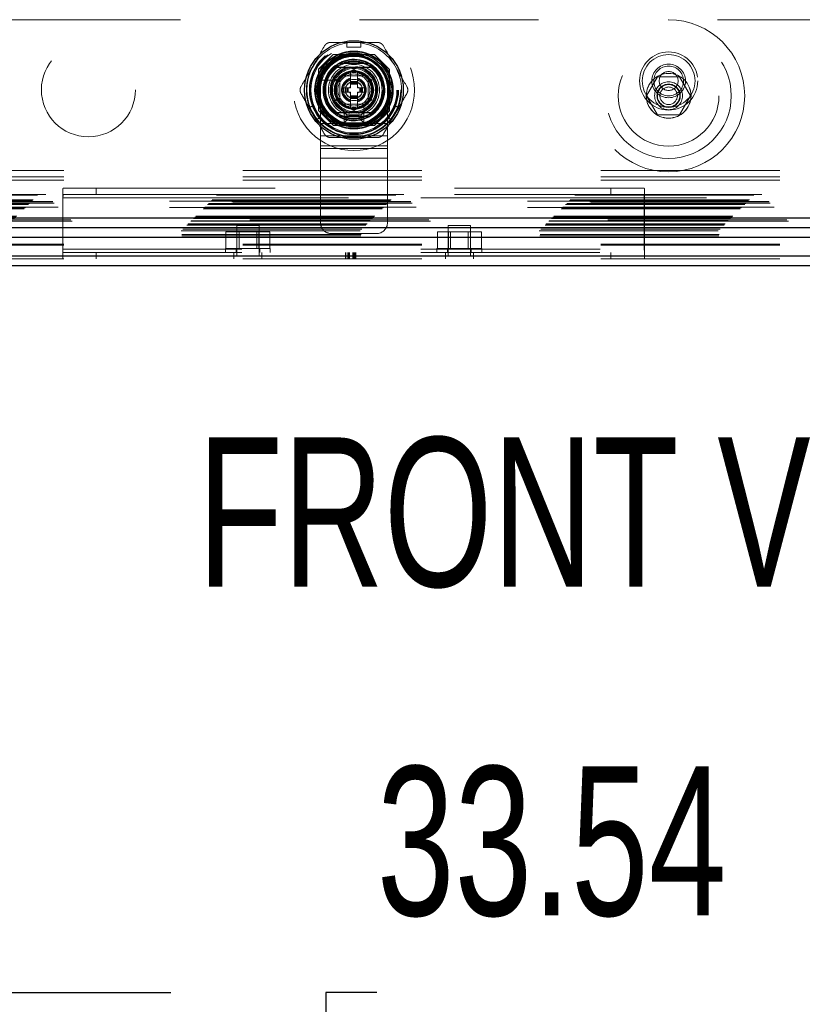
# Model space of a CAD drawing. Header units: inches. Extents: x 0.2 to 10.8, y 0.2 to 8.2.
# Tile 67 of 156: x 3.377 to 3.814, y 2.639 to 3.189. Entities that reach past the tile are written whole.
import ezdxf

# ---------------------------------------------------------------- set-up
doc = ezdxf.new("R2010")
doc.units = ezdxf.units.IN
doc.header["$MEASUREMENT"] = 0
doc.linetypes.add('HIDDEN', pattern=[0.07500000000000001, 0.05, -0.025])
doc.layers.add('DIMENSIONS', color=140, linetype='Continuous')
doc.layers.add('TEXT', color=140, linetype='Continuous')
doc.styles.add('SLDTEXTSTYLE0', font='TXT', dxfattribs={"width": 0.7})
doc.dimstyles.new('SLDDIMSTYLE0', dxfattribs={"dimtxt": 0.0849609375, "dimasz": 0.13, "dimexe": 0, "dimexo": 0.0625, "dimgap": 0.021240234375, "dimtad": 0, "dimtih": 1, "dimtoh": 1, "dimlfac": 20, "dimrnd": 1e-09, "dimzin": 12, "dimdsep": 46, "dimtxsty": 'SLDTEXTSTYLE0', "dimsah": 1, "dimcen": 0.09, "dimadec": 0, "dimazin": 3, "dimtfac": 1, "dimtofl": 0, "dimtmove": 0, "dimatfit": 3, "dimfxl": 0, "dimfrac": 2, "dimtolj": 1, "dimtzin": 12, "dimarcsym": 0})

# ---------------------------------------------------------------- blocks, each defined once
blk = doc.blocks.new('_D_26')
at = {"layer": 'DIMENSIONS'}
for p, q in [((2.900576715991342, 2.363967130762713), (2.900576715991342, 2.770758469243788)), ((4.577476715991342, 2.363967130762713), (4.577476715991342, 2.770758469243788)), ((2.900576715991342, 2.645758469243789), (3.460934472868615, 2.645758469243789)), ((3.576060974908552, 2.645758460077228), (3.547530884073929, 2.645758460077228)), ((3.547530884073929, 2.645758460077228), (3.547530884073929, 2.510727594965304)), ((3.899209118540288, 2.645758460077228), (3.927739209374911, 2.645758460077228)), ((3.927739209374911, 2.645758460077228), (3.927739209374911, 2.510727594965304)), ((4.577476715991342, 2.645758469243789), (4.014335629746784, 2.645758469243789)), ((3.547530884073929, 2.510727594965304), (3.576060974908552, 2.510727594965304)), ((3.927739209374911, 2.510727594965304), (3.899209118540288, 2.510727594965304))]:
    blk.add_line(p, q, dxfattribs=at)
for points in [[(2.900576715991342, 2.645758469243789), (3.030576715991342, 2.625758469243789), (3.030576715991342, 2.665758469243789)], [(4.577476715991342, 2.645758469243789), (4.447476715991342, 2.665758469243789), (4.447476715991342, 2.625758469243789)]]:
    blk.add_solid(points, dxfattribs=at)
at = {"layer": 'DIMENSIONS', "char_height": 0.08333333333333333, "attachment_point": 1, "style": 'SLDTEXTSTYLE0'}
for s, insert in [('33.54', (3.576060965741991, 2.772200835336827)), ('851.9', (3.576060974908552, 2.618149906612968))]:
    blk.add_mtext(s, dxfattribs=dict(at, insert=insert))

msp = doc.modelspace()

# ---------------------------------------------------------------- linework, layer by layer
at = {"color": 7, "linetype": 'HIDDEN', "lineweight": 18}
for p, q in [((4.466406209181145, 3.189414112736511), (3.011656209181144, 3.1894141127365)), ((3.559309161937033, 3.176723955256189), (3.567183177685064, 3.176723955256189)), ((3.559309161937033, 3.176723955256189), (3.559309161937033, 3.174165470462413)), ((3.567183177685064, 3.176723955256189), (3.567183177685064, 3.174165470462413)), ((3.551606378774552, 3.17001411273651), (3.543381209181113, 3.161788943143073)), ((3.551696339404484, 3.169924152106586), (3.543471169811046, 3.161698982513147)), ((3.574706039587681, 3.17001411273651), (3.551606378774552, 3.17001411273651)), ((3.574796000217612, 3.169924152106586), (3.551696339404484, 3.169924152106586)), ((3.572266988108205, 3.169834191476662), (3.554225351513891, 3.169834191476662)), ((3.559309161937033, 3.174165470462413), (3.567183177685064, 3.174165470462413)), ((3.582931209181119, 3.161788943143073), (3.574706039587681, 3.17001411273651)), ((3.543381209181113, 3.161788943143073), (3.543381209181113, 3.138689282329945)), ((3.543471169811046, 3.161698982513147), (3.543471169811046, 3.138599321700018)), ((3.54356113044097, 3.15916997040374), (3.54356113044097, 3.141128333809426)), ((3.553403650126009, 3.155831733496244), (3.563246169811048, 3.161514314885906)), ((3.561277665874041, 3.160377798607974), (3.561184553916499, 3.160324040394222)), ((3.561277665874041, 3.154971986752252), (3.561277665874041, 3.160377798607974)), ((3.563246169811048, 3.161514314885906), (3.573088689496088, 3.155831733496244)), ((3.565214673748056, 3.154971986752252), (3.565214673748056, 3.160377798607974)), ((3.583021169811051, 3.161698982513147), (3.582931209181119, 3.161788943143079)), ((3.582931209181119, 3.138689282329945), (3.582931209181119, 3.161788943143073)), ((3.582931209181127, 3.141128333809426), (3.582931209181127, 3.15916997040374)), ((3.583021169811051, 3.138599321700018), (3.583021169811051, 3.161698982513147)), ((3.555091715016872, 3.155660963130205), (3.546927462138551, 3.155660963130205)), ((3.553403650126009, 3.144466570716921), (3.553403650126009, 3.155831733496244)), ((3.571122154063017, 3.158025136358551), (3.555372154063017, 3.158025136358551)), ((3.555372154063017, 3.158025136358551), (3.555372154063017, 3.142275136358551)), ((3.555372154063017, 3.155889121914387), (3.555372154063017, 3.144409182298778)), ((3.568986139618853, 3.158023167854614), (3.557506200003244, 3.158023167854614)), ((3.565214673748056, 3.154971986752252), (3.561277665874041, 3.154971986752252)), ((3.561277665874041, 3.15457828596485), (3.561277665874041, 3.154971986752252)), ((3.565214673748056, 3.15457828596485), (3.561277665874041, 3.15457828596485)), ((3.561277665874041, 3.154405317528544), (3.561277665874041, 3.15457828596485)), ((3.561277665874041, 3.153767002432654), (3.561277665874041, 3.154405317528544)), ((3.565214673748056, 3.154405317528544), (3.561277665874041, 3.154405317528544)), ((3.561277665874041, 3.153349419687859), (3.561277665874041, 3.153767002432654)), ((3.565214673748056, 3.153767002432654), (3.561277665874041, 3.153767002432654)), ((3.561277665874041, 3.151330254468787), (3.561277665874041, 3.153349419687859)), ((3.565214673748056, 3.153349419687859), (3.561277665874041, 3.153349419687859)), ((3.565214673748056, 3.15457828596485), (3.565214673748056, 3.154971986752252)), ((3.565214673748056, 3.154405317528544), (3.565214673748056, 3.15457828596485)), ((3.565214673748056, 3.153767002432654), (3.565214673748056, 3.154405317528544)), ((3.565214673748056, 3.153349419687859), (3.565214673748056, 3.153767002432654)), ((3.565214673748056, 3.151330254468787), (3.565214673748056, 3.153349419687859)), ((3.57112018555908, 3.144409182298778), (3.57112018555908, 3.155889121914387)), ((3.571122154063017, 3.142275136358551), (3.571122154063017, 3.158025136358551)), ((3.573088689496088, 3.155831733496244), (3.573088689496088, 3.144466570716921)), ((3.732865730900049, 3.157589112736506), (3.726716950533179, 3.146939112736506)), ((3.745163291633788, 3.157589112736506), (3.732865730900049, 3.157589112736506)), ((3.751312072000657, 3.146939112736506), (3.745163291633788, 3.157589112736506)), ((3.544497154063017, 3.150150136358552), (3.544497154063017, 3.131400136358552)), ((3.557340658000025, 3.151330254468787), (3.557340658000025, 3.148968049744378)), ((3.558423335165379, 3.151330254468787), (3.557340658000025, 3.151330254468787)), ((3.558423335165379, 3.148968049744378), (3.557340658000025, 3.148968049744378)), ((3.558423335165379, 3.151330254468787), (3.558423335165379, 3.148968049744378)), ((3.558817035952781, 3.151330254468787), (3.558423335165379, 3.151330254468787)), ((3.558817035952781, 3.148968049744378), (3.558423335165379, 3.148968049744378)), ((3.558817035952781, 3.151330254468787), (3.558817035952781, 3.148968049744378)), ((3.558990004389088, 3.151330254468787), (3.558817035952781, 3.151330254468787)), ((3.558990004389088, 3.148968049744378), (3.558817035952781, 3.148968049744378)), ((3.559628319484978, 3.151330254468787), (3.558990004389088, 3.151330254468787)), ((3.558990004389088, 3.151330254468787), (3.558990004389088, 3.148968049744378)), ((3.559628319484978, 3.148968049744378), (3.558990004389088, 3.148968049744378)), ((3.560045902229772, 3.151330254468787), (3.559628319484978, 3.151330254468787)), ((3.559628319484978, 3.151330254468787), (3.559628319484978, 3.148968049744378)), ((3.560045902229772, 3.148968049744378), (3.559628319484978, 3.148968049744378)), ((3.560045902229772, 3.151330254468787), (3.560045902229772, 3.148968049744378)), ((3.561277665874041, 3.151330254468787), (3.560045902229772, 3.151330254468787)), ((3.561277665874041, 3.148968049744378), (3.560045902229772, 3.148968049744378)), ((3.561277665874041, 3.146948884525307), (3.561277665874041, 3.148968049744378)), ((3.566446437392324, 3.151330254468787), (3.565214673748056, 3.151330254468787)), ((3.565214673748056, 3.146948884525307), (3.565214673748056, 3.148968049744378)), ((3.566446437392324, 3.148968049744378), (3.565214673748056, 3.148968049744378)), ((3.566864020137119, 3.151330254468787), (3.566446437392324, 3.151330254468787)), ((3.566446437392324, 3.151330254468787), (3.566446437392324, 3.148968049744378)), ((3.566864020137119, 3.148968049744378), (3.566446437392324, 3.148968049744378)), ((3.566864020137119, 3.151330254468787), (3.566864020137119, 3.148968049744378)), ((3.567502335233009, 3.151330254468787), (3.566864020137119, 3.151330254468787)), ((3.567502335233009, 3.148968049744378), (3.566864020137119, 3.148968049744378)), ((3.567502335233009, 3.151330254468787), (3.567502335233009, 3.148968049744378)), ((3.567675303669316, 3.151330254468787), (3.567502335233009, 3.151330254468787)), ((3.567675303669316, 3.148968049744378), (3.567502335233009, 3.148968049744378)), ((3.567675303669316, 3.151330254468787), (3.567675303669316, 3.148968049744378)), ((3.568069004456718, 3.151330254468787), (3.567675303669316, 3.151330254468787)), ((3.568069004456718, 3.148968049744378), (3.567675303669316, 3.148968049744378)), ((3.568069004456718, 3.151330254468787), (3.568069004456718, 3.148968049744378)), ((3.569151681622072, 3.151330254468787), (3.568069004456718, 3.151330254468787)), ((3.569151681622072, 3.148968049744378), (3.568069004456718, 3.148968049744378)), ((3.569151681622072, 3.151330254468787), (3.569151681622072, 3.148968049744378)), ((3.581997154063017, 3.150150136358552), (3.581997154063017, 3.131400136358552)), ((3.563246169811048, 3.138783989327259), (3.553403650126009, 3.144466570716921)), ((3.555372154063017, 3.142275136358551), (3.571122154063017, 3.142275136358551)), ((3.557506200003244, 3.142275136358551), (3.568986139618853, 3.142275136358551)), ((3.565214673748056, 3.146948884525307), (3.561277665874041, 3.146948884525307)), ((3.561277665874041, 3.146531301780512), (3.561277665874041, 3.146948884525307)), ((3.561277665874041, 3.145892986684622), (3.561277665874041, 3.146531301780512)), ((3.565214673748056, 3.146531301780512), (3.561277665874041, 3.146531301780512)), ((3.565214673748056, 3.145892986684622), (3.561277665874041, 3.145892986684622)), ((3.561277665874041, 3.145720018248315), (3.561277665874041, 3.145892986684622)), ((3.565214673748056, 3.145720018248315), (3.561277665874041, 3.145720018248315)), ((3.561277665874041, 3.145326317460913), (3.561277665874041, 3.145720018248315)), ((3.565214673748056, 3.145326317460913), (3.561277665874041, 3.145326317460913)), ((3.561277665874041, 3.139920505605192), (3.561277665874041, 3.145326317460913)), ((3.573088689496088, 3.144466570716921), (3.563246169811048, 3.138783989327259)), ((3.565214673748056, 3.146531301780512), (3.565214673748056, 3.146948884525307)), ((3.565214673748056, 3.145892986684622), (3.565214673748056, 3.146531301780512)), ((3.565214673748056, 3.145720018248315), (3.565214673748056, 3.145892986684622)), ((3.565214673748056, 3.145326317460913), (3.565214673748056, 3.145720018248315)), ((3.565214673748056, 3.139920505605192), (3.565214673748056, 3.145326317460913)), ((3.568757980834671, 3.133830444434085), (3.568757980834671, 3.141994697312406)), ((3.726716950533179, 3.146939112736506), (3.732865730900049, 3.136289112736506)), ((3.745163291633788, 3.136289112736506), (3.751312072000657, 3.146939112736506)), ((3.538263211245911, 3.140271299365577), (3.540478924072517, 3.141550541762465)), ((3.542200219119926, 3.133452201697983), (3.538263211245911, 3.140271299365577)), ((3.544415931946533, 3.13473144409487), (3.540478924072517, 3.141550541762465)), ((3.543381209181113, 3.138689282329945), (3.551606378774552, 3.130464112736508)), ((3.557747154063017, 3.131775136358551), (3.557747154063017, 3.137775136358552)), ((3.559247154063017, 3.136275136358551), (3.557747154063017, 3.137775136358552)), ((3.557747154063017, 3.137775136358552), (3.568747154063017, 3.137775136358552)), ((3.559247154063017, 3.133275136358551), (3.559247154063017, 3.136275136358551)), ((3.559247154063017, 3.136275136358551), (3.567247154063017, 3.136275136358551)), ((3.561184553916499, 3.139974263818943), (3.561277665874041, 3.139920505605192)), ((3.565214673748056, 3.139920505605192), (3.565307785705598, 3.139974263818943)), ((3.567247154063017, 3.136275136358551), (3.568747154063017, 3.137775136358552)), ((3.567247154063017, 3.136275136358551), (3.567247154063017, 3.133275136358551)), ((3.568747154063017, 3.137775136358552), (3.568747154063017, 3.131775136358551)), ((3.574706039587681, 3.130464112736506), (3.582931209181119, 3.138689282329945)), ((3.574796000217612, 3.13037415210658), (3.583021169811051, 3.138599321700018)), ((3.58601341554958, 3.141550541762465), (3.582076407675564, 3.13473144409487)), ((3.58429212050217, 3.133452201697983), (3.588229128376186, 3.140271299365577)), ((3.58601341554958, 3.141550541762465), (3.588229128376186, 3.140271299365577)), ((3.732865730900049, 3.136289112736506), (3.745163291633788, 3.136289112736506)), ((3.542200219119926, 3.133452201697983), (3.544415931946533, 3.13473144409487)), ((3.544497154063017, 3.131400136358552), (3.581997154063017, 3.131400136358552)), ((3.544497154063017, 3.131400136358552), (3.544497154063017, 3.11749428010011)), ((3.544497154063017, 3.131400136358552), (3.581997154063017, 3.131400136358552)), ((3.559247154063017, 3.133275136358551), (3.557747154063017, 3.131775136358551)), ((3.568747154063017, 3.131775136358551), (3.557747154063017, 3.131775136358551)), ((3.567247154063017, 3.133275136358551), (3.559247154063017, 3.133275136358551)), ((3.567247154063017, 3.133275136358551), (3.568747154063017, 3.131775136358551)), ((3.581997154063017, 3.131400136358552), (3.581997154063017, 3.11749428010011)), ((3.582076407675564, 3.13473144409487), (3.58429212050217, 3.133452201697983)), ((3.551606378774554, 3.13046411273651), (3.551696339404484, 3.13037415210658)), ((3.551606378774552, 3.130464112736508), (3.574706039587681, 3.130464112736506)), ((3.551696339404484, 3.13037415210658), (3.574796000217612, 3.13037415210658)), ((3.554225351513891, 3.130464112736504), (3.572266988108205, 3.130464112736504)), ((3.544497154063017, 3.124447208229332), (3.581997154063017, 3.124447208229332)), ((3.544497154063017, 3.119013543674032), (3.581997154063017, 3.119013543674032)), ((3.544497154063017, 3.11749428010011), (3.581997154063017, 3.11749428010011)), ((3.544497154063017, 3.11749428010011), (3.544497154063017, 3.112060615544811)), ((3.581997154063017, 3.11749428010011), (3.581997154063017, 3.112060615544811)), ((3.544497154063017, 3.112060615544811), (3.581997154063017, 3.112060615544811)), ((3.544497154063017, 3.112060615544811), (3.544497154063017, 3.105107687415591)), ((3.581997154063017, 3.112060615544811), (3.581997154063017, 3.105107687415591)), ((2.901172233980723, 3.105202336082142), (4.57688119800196, 3.105202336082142)), ((3.544497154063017, 3.105107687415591), (3.581997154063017, 3.105107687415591)), ((3.544497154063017, 3.105107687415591), (3.544497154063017, 3.076150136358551)), ((3.544497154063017, 3.105107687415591), (3.581997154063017, 3.105107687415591)), ((3.581997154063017, 3.105107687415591), (3.581997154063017, 3.076150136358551)), ((2.901172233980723, 3.101602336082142), (4.57688119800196, 3.101602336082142)), ((2.901172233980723, 3.099802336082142), (4.57688119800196, 3.099802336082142)), ((2.901172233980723, 3.099802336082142), (4.57688119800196, 3.099802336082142)), ((3.400576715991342, 3.056802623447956), (3.400576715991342, 3.093580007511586)), ((3.401008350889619, 3.095352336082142), (3.419326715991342, 3.095352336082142)), ((3.419326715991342, 3.095352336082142), (3.419326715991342, 3.091752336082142)), ((3.419326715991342, 3.095352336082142), (3.706826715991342, 3.095352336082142)), ((3.706826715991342, 3.091752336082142), (3.706826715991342, 3.095352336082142)), ((3.706826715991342, 3.095352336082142), (3.725145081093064, 3.095352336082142)), ((3.725576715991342, 3.093580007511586), (3.725576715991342, 3.056802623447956)), ((2.882069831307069, 3.086802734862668), (4.595959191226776, 3.086802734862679)), ((4.595786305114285, 3.086975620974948), (2.88224271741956, 3.086975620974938)), ((4.594974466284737, 3.08779757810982), (2.88304001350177, 3.08779757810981)), ((2.883640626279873, 3.088373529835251), (4.594388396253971, 3.088373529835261)), ((2.88410445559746, 3.088837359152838), (4.593924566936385, 3.088837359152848)), ((2.886558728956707, 3.091291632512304), (4.591470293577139, 3.091291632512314)), ((4.591043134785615, 3.091731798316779), (2.886989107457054, 3.091731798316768)), ((4.560156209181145, 3.089814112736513), (2.917906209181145, 3.089814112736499)), ((4.560156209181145, 3.089814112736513), (2.917906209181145, 3.089814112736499)), ((4.560156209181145, 3.088014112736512), (2.917906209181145, 3.0880141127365)), ((3.400576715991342, 3.089952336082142), (3.725576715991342, 3.089952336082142)), ((3.400706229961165, 3.089952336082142), (3.400706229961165, 3.061152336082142)), ((3.400706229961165, 3.089952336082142), (3.725447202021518, 3.089952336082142)), ((3.419326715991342, 3.091752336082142), (3.401008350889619, 3.091752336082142)), ((3.419326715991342, 3.091752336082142), (3.706826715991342, 3.091752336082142)), ((3.725145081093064, 3.091752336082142), (3.706826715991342, 3.091752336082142)), ((3.725447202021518, 3.061152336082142), (3.725447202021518, 3.089952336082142)), ((2.87899271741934, 3.083725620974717), (4.599036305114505, 3.083725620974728)), ((2.87949271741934, 3.084225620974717), (4.598536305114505, 3.084225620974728)), ((2.879592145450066, 3.084321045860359), (4.598430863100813, 3.084321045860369)), ((2.87974271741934, 3.084475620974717), (4.598286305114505, 3.084475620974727)), ((2.87974271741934, 3.084475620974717), (4.598286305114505, 3.084475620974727)), ((4.598050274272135, 3.084733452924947), (2.879972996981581, 3.084733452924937)), ((2.879992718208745, 3.084725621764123), (4.5980363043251, 3.084725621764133)), ((2.88136771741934, 3.086100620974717), (4.596661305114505, 3.086100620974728)), ((2.88136771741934, 3.086100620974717), (4.596661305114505, 3.086100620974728)), ((2.881512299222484, 3.086245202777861), (4.596516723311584, 3.086245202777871)), ((4.560156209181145, 3.084414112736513), (2.917906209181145, 3.084414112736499)), ((4.605922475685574, 3.076845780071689), (2.87210840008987, 3.076845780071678)), ((2.872157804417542, 3.076860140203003), (4.605871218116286, 3.076860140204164)), ((2.872251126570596, 3.076984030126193), (4.60577789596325, 3.076984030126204)), ((4.605066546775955, 3.077685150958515), (2.872962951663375, 3.077685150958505)), ((2.873642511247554, 3.078375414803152), (4.604386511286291, 3.078375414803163)), ((2.873924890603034, 3.078632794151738), (4.604104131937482, 3.078632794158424)), ((2.874423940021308, 3.079156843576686), (4.603605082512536, 3.079156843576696)), ((2.874862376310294, 3.079595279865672), (4.603166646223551, 3.079595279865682)), ((2.866707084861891, 3.07140942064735), (4.611321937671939, 3.07140942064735)), ((2.867722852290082, 3.072455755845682), (4.610306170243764, 3.072455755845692)), ((2.868313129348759, 3.073049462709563), (4.609713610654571, 3.073049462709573)), ((2.869972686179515, 3.074705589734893), (4.60805633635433, 3.074705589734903)), ((2.870461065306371, 3.075193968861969), (4.607567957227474, 3.07519396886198)), ((2.870550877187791, 3.075283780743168), (4.607478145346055, 3.075283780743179)), ((2.870689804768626, 3.07542026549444), (4.607330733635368, 3.075420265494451)), ((3.491729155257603, 3.061602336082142), (3.491729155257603, 3.070852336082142)), ((3.497877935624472, 3.070852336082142), (3.491729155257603, 3.070852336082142)), ((3.510276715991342, 3.074502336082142), (3.497776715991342, 3.074502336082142)), ((3.497776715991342, 3.074502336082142), (3.497776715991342, 3.057314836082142)), ((3.497877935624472, 3.061602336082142), (3.497877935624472, 3.070852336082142)), ((3.510175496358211, 3.070852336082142), (3.497877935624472, 3.070852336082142)), ((3.499129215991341, 3.070852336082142), (3.499129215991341, 3.061602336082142)), ((3.508924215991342, 3.061602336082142), (3.508924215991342, 3.070852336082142)), ((3.510175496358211, 3.061602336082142), (3.510175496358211, 3.070852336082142)), ((3.516324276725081, 3.070852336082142), (3.510175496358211, 3.070852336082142)), ((3.510276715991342, 3.057314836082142), (3.510276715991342, 3.074502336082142)), ((3.516324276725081, 3.061602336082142), (3.516324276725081, 3.070852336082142)), ((3.609829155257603, 3.061602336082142), (3.609829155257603, 3.070852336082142)), ((3.615977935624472, 3.070852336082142), (3.609829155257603, 3.070852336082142)), ((3.628376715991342, 3.074502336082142), (3.615876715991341, 3.074502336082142)), ((3.615876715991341, 3.074502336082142), (3.615876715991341, 3.057314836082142)), ((3.615977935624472, 3.061602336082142), (3.615977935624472, 3.070852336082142)), ((3.628275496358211, 3.070852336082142), (3.615977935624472, 3.070852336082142)), ((3.617229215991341, 3.070852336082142), (3.617229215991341, 3.061602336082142)), ((3.627024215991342, 3.061602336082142), (3.627024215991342, 3.070852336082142)), ((3.628275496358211, 3.061602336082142), (3.628275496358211, 3.070852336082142)), ((3.634424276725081, 3.070852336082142), (3.628275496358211, 3.070852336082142)), ((3.628376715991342, 3.057314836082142), (3.628376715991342, 3.074502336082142)), ((3.634424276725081, 3.061602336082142), (3.634424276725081, 3.070852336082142)), ((2.867123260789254, 3.068734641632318), (4.610905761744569, 3.068734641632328)), ((2.867187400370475, 3.069414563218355), (4.610841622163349, 3.069414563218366)), ((3.550747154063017, 3.069900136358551), (3.575747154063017, 3.069900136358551)), ((2.901172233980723, 3.063932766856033), (4.57688119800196, 3.063932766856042)), ((2.901172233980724, 3.063373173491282), (4.57688119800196, 3.063373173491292)), ((3.400576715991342, 3.061152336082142), (3.725576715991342, 3.061152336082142)), ((3.400576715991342, 3.059352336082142), (3.725576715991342, 3.059352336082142)), ((3.400706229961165, 3.061152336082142), (3.725447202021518, 3.061152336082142)), ((3.419326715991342, 3.055752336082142), (3.419326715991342, 3.059352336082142)), ((3.491526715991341, 3.061602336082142), (3.516526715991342, 3.061602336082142)), ((3.491526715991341, 3.061602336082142), (3.491526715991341, 3.059352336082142)), ((3.496214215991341, 3.055752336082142), (3.496214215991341, 3.059352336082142)), ((3.497401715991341, 3.061602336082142), (3.497401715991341, 3.059352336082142)), ((3.510651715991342, 3.059352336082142), (3.510651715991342, 3.061602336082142)), ((3.511839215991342, 3.055752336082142), (3.511839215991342, 3.059352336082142)), ((3.516526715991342, 3.059352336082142), (3.516526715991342, 3.061602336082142)), ((3.558579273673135, 3.055752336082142), (3.558579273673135, 3.059352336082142)), ((3.559515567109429, 3.055752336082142), (3.559515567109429, 3.059352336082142)), ((3.560173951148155, 3.055752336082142), (3.560173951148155, 3.059352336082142)), ((3.560673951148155, 3.055752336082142), (3.560673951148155, 3.059352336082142)), ((3.562671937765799, 3.055752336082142), (3.562671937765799, 3.059352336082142)), ((3.563086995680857, 3.055752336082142), (3.563086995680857, 3.059352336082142)), ((3.56340552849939, 3.055752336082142), (3.56340552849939, 3.059352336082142)), ((3.563993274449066, 3.055752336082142), (3.563993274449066, 3.059352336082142)), ((3.564312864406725, 3.055752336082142), (3.564312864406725, 3.059352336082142)), ((3.609626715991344, 3.061602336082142), (3.634626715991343, 3.061602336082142)), ((3.609626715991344, 3.061602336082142), (3.609626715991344, 3.059352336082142)), ((3.614314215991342, 3.055752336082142), (3.614314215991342, 3.059352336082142)), ((3.615501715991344, 3.061602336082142), (3.615501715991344, 3.059352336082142)), ((3.628751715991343, 3.059352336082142), (3.628751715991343, 3.061602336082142)), ((3.629939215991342, 3.055752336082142), (3.629939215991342, 3.059352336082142)), ((3.634626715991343, 3.059352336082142), (3.634626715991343, 3.061602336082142)), ((3.706826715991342, 3.059352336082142), (3.706826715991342, 3.055752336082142)), ((2.901172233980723, 3.057552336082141), (4.57688119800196, 3.057552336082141)), ((2.901172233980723, 3.055752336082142), (4.57688119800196, 3.055752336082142)), ((3.400576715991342, 3.056802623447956), (3.400576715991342, 3.055752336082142)), ((3.511839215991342, 3.057314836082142), (3.496214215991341, 3.057314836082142)), ((3.629939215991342, 3.057314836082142), (3.614314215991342, 3.057314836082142)), ((3.725576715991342, 3.056802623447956), (3.725576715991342, 3.055752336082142))]:
    msp.add_line(p, q, dxfattribs=at)
at = {"color": 7, "linetype": 'Continuous', "lineweight": 25}
for p, q in [((3.571458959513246, 3.164912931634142), (3.555033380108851, 3.164912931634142)), ((3.571458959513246, 3.135385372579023), (3.555033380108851, 3.135385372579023)), ((2.873924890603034, 3.078632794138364), (4.604104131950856, 3.078632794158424)), ((2.872157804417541, 3.073314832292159), (4.605871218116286, 3.073314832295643)), ((2.866707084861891, 3.067864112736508), (4.611321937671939, 3.067864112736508)), ((2.901172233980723, 3.057552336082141), (4.57688119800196, 3.057552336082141)), ((2.901172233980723, 3.052152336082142), (4.57688119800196, 3.052152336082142))]:
    msp.add_line(p, q, dxfattribs=at)
at = {"color": 7, "linetype": 'HIDDEN', "lineweight": 18, "flags": 128}
for points in [[(3.563246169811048, 3.176723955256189), (3.559777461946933, 3.176496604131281), (3.559309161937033, 3.176430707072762)], [(3.567183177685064, 3.176430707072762), (3.566714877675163, 3.176496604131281), (3.563246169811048, 3.176723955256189)], [(3.538517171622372, 3.14041792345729), (3.538694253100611, 3.139979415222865), (3.540231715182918, 3.13686175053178)], [(3.540231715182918, 3.13686175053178), (3.542162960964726, 3.133971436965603), (3.542454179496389, 3.133598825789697)], [(3.584038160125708, 3.133598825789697), (3.58432937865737, 3.133971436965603), (3.586260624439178, 3.13686175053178)], [(3.586260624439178, 3.13686175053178), (3.587798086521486, 3.139979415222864), (3.587975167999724, 3.140417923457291)]]:
    msp.add_lwpolyline(points, dxfattribs=at)
at = {"color": 7, "linetype": 'HIDDEN', "lineweight": 18}
for centre, radius in [((3.73901451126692, 3.146939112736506), 0.04249999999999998), ((3.563246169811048, 3.150149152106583), 0.03384999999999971), ((3.73901451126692, 3.146939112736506), 0.03499999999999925), ((3.414906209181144, 3.150264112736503), 0.02625000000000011), ((3.563156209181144, 3.150264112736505), 0.02625000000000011), ((3.563246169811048, 3.150149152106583), 0.02491971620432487), ((3.563246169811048, 3.150149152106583), 0.02490157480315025), ((3.73901451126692, 3.146939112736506), 0.02812500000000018), ((3.563246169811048, 3.150149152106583), 0.02453610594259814), ((3.563246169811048, 3.150149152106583), 0.02401574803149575), ((3.563246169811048, 3.150149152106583), 0.02175196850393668), ((3.563246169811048, 3.150149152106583), 0.02165354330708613), ((3.563246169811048, 3.150149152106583), 0.02027559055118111), ((3.563246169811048, 3.150149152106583), 0.02005511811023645), ((3.563246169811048, 3.150149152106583), 0.01919291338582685), ((3.739026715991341, 3.155202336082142), 0.01625000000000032), ((3.739026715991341, 3.155202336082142), 0.01475000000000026), ((3.739026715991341, 3.155202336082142), 0.01475000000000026), ((3.563246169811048, 3.150149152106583), 0.01624015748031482), ((3.563246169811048, 3.150149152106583), 0.01584645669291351), ((3.563246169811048, 3.150149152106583), 0.01584645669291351), ((3.563246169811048, 3.150149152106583), 0.01574803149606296), ((3.563246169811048, 3.150149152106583), 0.01427165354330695), ((3.739026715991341, 3.155202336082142), 0.009375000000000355), ((3.563246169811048, 3.150149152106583), 0.01259842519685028), ((3.563246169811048, 3.150149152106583), 0.01200787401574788), ((3.563246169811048, 3.150149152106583), 0.01033464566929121), ((3.563246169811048, 3.150149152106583), 0.009842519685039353), ((3.563246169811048, 3.150149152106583), 0.009744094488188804), ((3.563246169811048, 3.150149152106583), 0.008956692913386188), ((3.73901451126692, 3.146939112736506), 0.01249999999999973), ((3.739031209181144, 3.146914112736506), 0.01250000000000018), ((3.739026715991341, 3.155202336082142), 0.008300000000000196), ((3.739026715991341, 3.155202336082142), 0.005300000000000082), ((3.563246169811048, 3.150149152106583), 0.005905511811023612), ((3.563246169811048, 3.150149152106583), 0.004839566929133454), ((3.563246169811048, 3.150149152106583), 0.004697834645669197), ((3.739014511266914, 3.146939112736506), 0.007812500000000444), ((3.73901451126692, 3.146939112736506), 0.00649999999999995), ((3.739014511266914, 3.146939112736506), 0.006250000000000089), ((3.739014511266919, 3.146939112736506), 0.004897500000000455)]:
    msp.add_circle(centre, radius, dxfattribs=at)
at = {"color": 7, "linetype": 'Continuous', "lineweight": 25}
for radius in [0.02755905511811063, 0.02176885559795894, 0.02149046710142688, 0.02066929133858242, 0.01968503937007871, 0.01926321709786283, 0.01082677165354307]:
    msp.add_circle((3.563246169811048, 3.150149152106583), radius, dxfattribs=at)
at = {"color": 7, "linetype": 'HIDDEN', "lineweight": 18}
for centre, radius, start, end in [((3.563246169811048, 3.150149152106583), 0.02657480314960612, 98.51962425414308, 150.0000000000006), ((3.563246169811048, 3.150149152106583), 0.02657480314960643, 29.99999999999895, 81.48037574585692), ((3.563247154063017, 3.150150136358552), 0.01875000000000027, 0, 180), ((3.563246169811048, 3.150149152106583), 0.01722440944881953, 288.6629248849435, 161.3370751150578), ((3.563246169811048, 3.150149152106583), 0.02657480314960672, 150.0000000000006, 201.4803757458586), ((3.563246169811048, 3.150149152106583), 0.01328740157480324, 101.9005369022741, 180), ((3.563246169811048, 3.150149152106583), 0.01309055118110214, 99.03692761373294, 180), ((3.563246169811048, 3.150149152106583), 0.01038164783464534, 100.9302482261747, 101.4540927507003), ((3.563246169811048, 3.150149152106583), 0.01309055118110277, 277.3528466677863, 85.55229900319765), ((3.563246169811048, 3.150149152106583), 0.01038164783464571, 78.5459072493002, 79.06975177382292), ((3.563246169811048, 3.150149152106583), 0.01328740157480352, 280.9822499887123, 77.55915276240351), ((3.563246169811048, 3.150149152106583), 0.02657480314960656, 338.5196242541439, 29.99999999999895), ((3.563246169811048, 3.150149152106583), 0.01722440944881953, 161.3370751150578, 288.6629248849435), ((3.563246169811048, 3.150149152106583), 0.01038164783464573, 138.5459072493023, 161.4540927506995), ((3.563246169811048, 3.150149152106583), 0.006889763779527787, 106.6015495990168, 253.398450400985), ((3.563246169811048, 3.150149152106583), 0.006496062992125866, 107.6397013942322, 252.3602986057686), ((3.563246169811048, 3.150149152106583), 0.006889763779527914, 286.6015495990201, 73.39845040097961), ((3.563246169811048, 3.150149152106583), 0.006496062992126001, 287.6397013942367, 72.36029860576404), ((3.563246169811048, 3.150149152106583), 0.01038164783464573, 18.54590724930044, 41.45409275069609), ((3.563246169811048, 3.150149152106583), 0.01328740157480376, 180, 259.259312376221), ((3.563246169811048, 3.150149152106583), 0.01309055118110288, 180, 264.2412475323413), ((3.563246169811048, 3.150149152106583), 0.002748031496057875, 135.7524990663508, 154.5451680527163), ((3.563246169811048, 3.150149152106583), 0.002748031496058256, 205.4548319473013, 224.2475009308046), ((3.563246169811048, 3.150149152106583), 0.002748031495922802, 25.45483194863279, 44.24750093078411), ((3.563246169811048, 3.150149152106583), 0.002748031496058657, 315.7524990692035, 334.5451680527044), ((3.563246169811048, 3.150149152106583), 0.01038164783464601, 198.5459072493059, 221.4540927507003), ((3.563246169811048, 3.150149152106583), 0.01038164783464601, 318.5459072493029, 341.4540927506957), ((3.563246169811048, 3.150149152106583), 0.01038164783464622, 258.5459072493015, 259.069751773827), ((3.563246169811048, 3.150149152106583), 0.0103816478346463, 280.930248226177, 281.4540927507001), ((3.563246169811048, 3.150149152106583), 0.02657480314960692, 218.5196242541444, 270.0000000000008), ((3.563246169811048, 3.150149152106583), 0.02657480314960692, 270.0000000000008, 321.4803757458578), ((3.550747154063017, 3.076150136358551), 0.006250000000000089, 180, 270.0000000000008), ((3.575747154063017, 3.076150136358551), 0.006250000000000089, 270.0000000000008, 0)]:
    msp.add_arc(centre, radius, start, end, dxfattribs=at)
at = {"color": 7, "linetype": 'Continuous', "lineweight": 25}
for radius, start, end in [(0.01689435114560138, 60.91370409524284, 119.0862959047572), (0.01673228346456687, 130.119166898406, 229.880833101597), (0.01673228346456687, 310.1191668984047, 49.88083310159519), (0.01689435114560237, 240.9137040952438, 299.0862959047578)]:
    msp.add_arc((3.563246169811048, 3.150149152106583), radius, start, end, dxfattribs=at)
at = {"color": 7, "linetype": 'HIDDEN', "lineweight": 18}
for points in [[(3.540231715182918, 3.163436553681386), (3.542418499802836, 3.167224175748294), (3.544595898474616, 3.170995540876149), (3.546766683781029, 3.174755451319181)], [(3.550176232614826, 3.176723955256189), (3.553211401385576, 3.176723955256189), (3.556254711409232, 3.176723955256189), (3.559309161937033, 3.176723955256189)], [(3.567183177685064, 3.176723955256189), (3.570237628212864, 3.176723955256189), (3.57328093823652, 3.176723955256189), (3.57631610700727, 3.176723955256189)], [(3.579725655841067, 3.17475545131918), (3.581896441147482, 3.170995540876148), (3.584073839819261, 3.167224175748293), (3.586260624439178, 3.163436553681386)], [(3.533696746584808, 3.152117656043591), (3.535867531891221, 3.155877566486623), (3.538044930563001, 3.159648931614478), (3.540231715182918, 3.163436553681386)], [(3.586260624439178, 3.163436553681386), (3.588447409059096, 3.159648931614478), (3.590624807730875, 3.155877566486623), (3.592795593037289, 3.152117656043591)], [(3.538263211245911, 3.140271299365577), (3.53673598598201, 3.142916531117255), (3.535214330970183, 3.145552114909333), (3.533696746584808, 3.148180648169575)], [(3.588229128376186, 3.140271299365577), (3.589756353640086, 3.142916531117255), (3.591278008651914, 3.145552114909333), (3.592795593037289, 3.148180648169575)], [(3.546766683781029, 3.125542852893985), (3.545249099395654, 3.128171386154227), (3.543727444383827, 3.130806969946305), (3.542200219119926, 3.133452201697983)], [(3.579725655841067, 3.125542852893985), (3.581243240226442, 3.128171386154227), (3.58276489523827, 3.130806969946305), (3.58429212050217, 3.133452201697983)], [(3.563246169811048, 3.123574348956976), (3.558872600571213, 3.123574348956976), (3.554517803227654, 3.123574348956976), (3.550176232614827, 3.123574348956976)], [(3.576316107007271, 3.123574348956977), (3.571974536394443, 3.123574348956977), (3.567619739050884, 3.123574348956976), (3.563246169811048, 3.123574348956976)]]:
    msp.add_open_spline(points, degree=3, dxfattribs=at)
for points, knots in [([(3.546766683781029, 3.174755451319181), (3.546939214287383, 3.175054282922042), (3.547147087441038, 3.175325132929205), (3.547632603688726, 3.175811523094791), (3.547909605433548, 3.176024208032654), (3.548502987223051, 3.176367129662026), (3.548827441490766, 3.176501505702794), (3.549488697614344, 3.176678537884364), (3.549831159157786, 3.176723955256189), (3.550176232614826, 3.176723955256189)], [0, 0, 0, 0, 0.25, 0.25, 0.5, 0.5, 0.75, 0.75, 1, 1, 1, 1]), ([(3.57631610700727, 3.176723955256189), (3.576661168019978, 3.176723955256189), (3.576999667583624, 3.176679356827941), (3.577663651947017, 3.176502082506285), (3.577986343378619, 3.176368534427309), (3.578580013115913, 3.176026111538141), (3.578858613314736, 3.175812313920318), (3.579342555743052, 3.175328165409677), (3.579553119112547, 3.175054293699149), (3.579725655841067, 3.17475545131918)], [0, 0, 0, 0, 0.25, 0.25, 0.5, 0.5, 0.75, 0.75, 1, 1, 1, 1]), ([(3.546927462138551, 3.155660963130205), (3.546661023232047, 3.155660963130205), (3.546400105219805, 3.155660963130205), (3.545904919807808, 3.155660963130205), (3.545677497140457, 3.155660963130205), (3.545097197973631, 3.155660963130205), (3.544861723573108, 3.155660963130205), (3.544861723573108, 3.155660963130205)], [0, 0, 0, 0, 0.2499999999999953, 0.2499999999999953, 0.4999999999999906, 0.4999999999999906, 1, 1, 1, 1]), ([(3.533696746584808, 3.148180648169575), (3.533524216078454, 3.148479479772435), (3.533393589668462, 3.148794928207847), (3.533215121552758, 3.149458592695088), (3.533169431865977, 3.149804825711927), (3.533169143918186, 3.150490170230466), (3.533214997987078, 3.150838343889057), (3.533392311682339, 3.151499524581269), (3.533524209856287, 3.151818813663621), (3.533696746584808, 3.152117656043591)], [0, 0, 0, 0, 0.25, 0.25, 0.5, 0.5, 0.75, 0.75, 1, 1, 1, 1]), ([(3.592795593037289, 3.152117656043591), (3.592968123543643, 3.15181882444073), (3.593098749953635, 3.151503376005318), (3.593277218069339, 3.150839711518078), (3.59332290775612, 3.150493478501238), (3.59332319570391, 3.149808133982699), (3.593277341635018, 3.149459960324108), (3.593100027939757, 3.148798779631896), (3.59296812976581, 3.148479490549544), (3.592795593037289, 3.148180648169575)], [0, 0, 0, 0, 0.25, 0.25, 0.5, 0.5, 0.75, 0.75, 1, 1, 1, 1]), ([(3.568757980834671, 3.131764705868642), (3.568757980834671, 3.131764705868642), (3.568757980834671, 3.131821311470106), (3.568757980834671, 3.132035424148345), (3.568757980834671, 3.132193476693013), (3.568757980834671, 3.132578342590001), (3.568757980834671, 3.132808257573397), (3.568757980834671, 3.133299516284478), (3.568757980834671, 3.133564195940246), (3.568757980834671, 3.133830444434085)], [0, 0, 0, 0, 0.25, 0.25, 0.5, 0.5, 0.75, 0.75, 1, 1, 1, 1]), ([(3.550176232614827, 3.123574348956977), (3.549831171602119, 3.123574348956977), (3.549492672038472, 3.123618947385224), (3.54882868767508, 3.123796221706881), (3.548505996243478, 3.123929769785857), (3.547912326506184, 3.124272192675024), (3.547633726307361, 3.124485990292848), (3.547149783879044, 3.124970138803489), (3.54693922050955, 3.125244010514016), (3.546766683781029, 3.125542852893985)], [0, 0, 0, 0, 0.25, 0.25, 0.5, 0.5, 0.75, 0.75, 1, 1, 1, 1]), ([(3.579725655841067, 3.125542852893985), (3.579553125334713, 3.125244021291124), (3.579345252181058, 3.12497317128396), (3.57885973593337, 3.124486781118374), (3.578582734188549, 3.124274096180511), (3.577989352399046, 3.12393117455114), (3.577664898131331, 3.123796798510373), (3.577003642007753, 3.123619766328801), (3.576661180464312, 3.123574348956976), (3.576316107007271, 3.123574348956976)], [0, 0, 0, 0, 0.25, 0.25, 0.5, 0.5, 0.75, 0.75, 1, 1, 1, 1]), ([(3.400576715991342, 3.093580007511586), (3.400576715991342, 3.093862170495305), (3.400581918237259, 3.094112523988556), (3.400609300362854, 3.094552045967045), (3.400631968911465, 3.094742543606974), (3.400699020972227, 3.095045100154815), (3.400743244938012, 3.095159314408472), (3.400857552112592, 3.095313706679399), (3.40092708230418, 3.095352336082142), (3.401008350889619, 3.095352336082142)], [0, 0, 0, 0, 0.25, 0.25, 0.5, 0.5, 0.75, 0.75, 1, 1, 1, 1]), ([(3.725145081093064, 3.095352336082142), (3.725226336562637, 3.095352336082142), (3.725294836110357, 3.095314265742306), (3.725408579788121, 3.095162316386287), (3.725454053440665, 3.095046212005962), (3.725521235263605, 3.094744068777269), (3.725543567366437, 3.094558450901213), (3.725571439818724, 3.094116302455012), (3.725576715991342, 3.093862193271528), (3.725576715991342, 3.093580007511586)], [0, 0, 0, 0, 0.25, 0.25, 0.5, 0.5, 0.75, 0.75, 1, 1, 1, 1]), ([(4.595096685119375, 3.087679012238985), (4.5939972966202, 3.087676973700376), (4.588824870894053, 3.087667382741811), (4.578936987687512, 3.087658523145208), (4.5648349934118, 3.087650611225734), (4.549128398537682, 3.087649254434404), (4.532356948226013, 3.087650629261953), (4.509883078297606, 3.087653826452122), (4.482259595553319, 3.08765389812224), (4.440884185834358, 3.087652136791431), (4.391025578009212, 3.087653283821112), (4.282324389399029, 3.087652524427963), (4.068748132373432, 3.087653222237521), (3.68617375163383, 3.087652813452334), (3.346884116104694, 3.087652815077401), (3.10566926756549, 3.087652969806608), (3.047049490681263, 3.087652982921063), (3.008803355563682, 3.087653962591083), (2.990759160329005, 3.087653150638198), (2.972595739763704, 3.087650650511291), (2.954813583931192, 3.087649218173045), (2.93815569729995, 3.087651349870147), (2.923156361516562, 3.087660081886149), (2.910049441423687, 3.087674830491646), (2.898772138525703, 3.087695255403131), (2.889957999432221, 3.087716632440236), (2.884881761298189, 3.087734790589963), (2.882982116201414, 3.087741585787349)], [0, 0, 0, 0, 0.001926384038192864, 0.009063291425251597, 0.01732574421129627, 0.02663617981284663, 0.03658467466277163, 0.04671299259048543, 0.06601531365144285, 0.08498705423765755, 0.1192117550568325, 0.1533784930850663, 0.2754552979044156, 0.4934440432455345, 0.8237324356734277, 0.8699649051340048, 0.9161051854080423, 0.9264470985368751, 0.9369804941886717, 0.9477225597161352, 0.9582733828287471, 0.9681387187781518, 0.9769108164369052, 0.9845555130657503, 0.9911049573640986, 0.9966712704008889, 1, 1, 1, 1]), ([(3.401008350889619, 3.091752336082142), (3.400957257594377, 3.091752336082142), (3.4009117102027, 3.091707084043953), (3.400833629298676, 3.091529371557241), (3.400801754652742, 3.091397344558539), (3.400727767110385, 3.090900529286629), (3.400706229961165, 3.090431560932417), (3.400706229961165, 3.089952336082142)], [0, 0, 0, 0, 0.2500000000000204, 0.2500000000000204, 0.5000000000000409, 0.5000000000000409, 1, 1, 1, 1]), ([(3.725447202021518, 3.089952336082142), (3.725447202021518, 3.090191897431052), (3.725441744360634, 3.090427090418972), (3.725418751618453, 3.090864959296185), (3.725401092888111, 3.091065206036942), (3.725351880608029, 3.091396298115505), (3.725319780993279, 3.091529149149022), (3.725242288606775, 3.091706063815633), (3.725196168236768, 3.091752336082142), (3.725145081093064, 3.091752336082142)], [0, 0, 0, 0, 0.25, 0.25, 0.5, 0.5, 0.75, 0.75, 1, 1, 1, 1]), ([(3.400706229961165, 3.061152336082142), (3.400706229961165, 3.060727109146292), (3.400700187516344, 3.060310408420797), (3.400678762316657, 3.059493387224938), (3.400663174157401, 3.059090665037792), (3.400630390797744, 3.05834245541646), (3.400612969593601, 3.057989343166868), (3.400585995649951, 3.057342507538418), (3.400576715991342, 3.057054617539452), (3.400576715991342, 3.056802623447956)], [0, 0, 0, 0, 0.25, 0.25, 0.5, 0.5, 0.75, 0.75, 1, 1, 1, 1]), ([(3.725576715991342, 3.056802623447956), (3.725576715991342, 3.057054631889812), (3.725567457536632, 3.057341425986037), (3.72554078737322, 3.057982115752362), (3.725523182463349, 3.058339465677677), (3.725490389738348, 3.059087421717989), (3.725474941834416, 3.059484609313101), (3.725453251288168, 3.060308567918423), (3.725447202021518, 3.060727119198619), (3.725447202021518, 3.061152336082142)], [0, 0, 0, 0, 0.25, 0.25, 0.5, 0.5, 0.75, 0.75, 1, 1, 1, 1])]:
    msp.add_open_spline(points, degree=3, knots=knots, dxfattribs=at)
at = {"color": 7, "linetype": 'Continuous', "lineweight": 25}
for points, knots in [([(3.552574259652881, 3.163036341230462), (3.552677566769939, 3.163121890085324), (3.552817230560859, 3.163259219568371), (3.553158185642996, 3.163577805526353), (3.55335942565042, 3.163758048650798), (3.553792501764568, 3.164109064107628), (3.554027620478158, 3.164283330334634), (3.554518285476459, 3.164612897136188), (3.55477216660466, 3.16476762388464), (3.555033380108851, 3.164912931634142)], [0, 0, 0, 0, 0.25, 0.25, 0.5, 0.5, 0.75, 0.75, 1, 1, 1, 1]), ([(3.573918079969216, 3.163036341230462), (3.573814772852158, 3.163121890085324), (3.573675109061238, 3.163259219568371), (3.5733341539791, 3.163577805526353), (3.573132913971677, 3.163758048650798), (3.572699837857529, 3.164109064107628), (3.572464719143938, 3.164283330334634), (3.571974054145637, 3.164612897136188), (3.571720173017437, 3.16476762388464), (3.571458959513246, 3.164912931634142)], [0, 0, 0, 0, 0.25, 0.25, 0.5, 0.5, 0.75, 0.75, 1, 1, 1, 1]), ([(3.552464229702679, 3.162944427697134), (3.552464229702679, 3.162944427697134), (3.552495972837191, 3.162944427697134), (3.552618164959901, 3.162944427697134), (3.552710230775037, 3.162944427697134), (3.552945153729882, 3.162944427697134), (3.553086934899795, 3.162944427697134), (3.553413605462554, 3.162944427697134), (3.553599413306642, 3.162944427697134), (3.554194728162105, 3.162944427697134), (3.554651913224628, 3.162944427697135), (3.555629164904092, 3.162944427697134), (3.556141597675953, 3.162944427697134), (3.557199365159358, 3.162944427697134), (3.55774803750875, 3.162944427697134), (3.558844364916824, 3.162944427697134), (3.559394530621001, 3.162944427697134), (3.561049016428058, 3.162944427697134), (3.562157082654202, 3.162944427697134), (3.564379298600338, 3.162944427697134), (3.565498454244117, 3.162944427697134), (3.567716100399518, 3.162944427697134), (3.568824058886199, 3.162944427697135), (3.570395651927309, 3.162944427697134), (3.57090894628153, 3.162944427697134), (3.571876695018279, 3.162944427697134), (3.57232600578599, 3.162944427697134), (3.573114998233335, 3.162944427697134), (3.573438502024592, 3.162944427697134), (3.573786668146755, 3.162944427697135), (3.573876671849, 3.162944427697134), (3.573996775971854, 3.162944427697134), (3.574028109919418, 3.162944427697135), (3.574028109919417, 3.162944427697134)], [0, 0, 0, 0, 0.03125000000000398, 0.03125000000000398, 0.06250000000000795, 0.06250000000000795, 0.09375000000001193, 0.09375000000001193, 0.1250000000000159, 0.1250000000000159, 0.1875000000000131, 0.1875000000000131, 0.2500000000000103, 0.2500000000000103, 0.3125000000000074, 0.3125000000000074, 0.3750000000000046, 0.3750000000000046, 0.500000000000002, 0.500000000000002, 0.6249999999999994, 0.6249999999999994, 0.7499999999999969, 0.7499999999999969, 0.8124999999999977, 0.8124999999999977, 0.8749999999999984, 0.8749999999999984, 0.9374999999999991, 0.9374999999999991, 0.9687499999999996, 0.9687499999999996, 1, 1, 1, 1]), ([(3.574028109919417, 3.137353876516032), (3.574028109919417, 3.137353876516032), (3.573996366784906, 3.137353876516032), (3.573874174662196, 3.137353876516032), (3.57378210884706, 3.137353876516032), (3.573547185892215, 3.137353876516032), (3.573405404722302, 3.137353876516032), (3.573078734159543, 3.137353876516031), (3.572892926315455, 3.137353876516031), (3.572297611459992, 3.137353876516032), (3.571840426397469, 3.137353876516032), (3.570863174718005, 3.137353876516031), (3.570350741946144, 3.137353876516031), (3.569292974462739, 3.137353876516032), (3.568744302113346, 3.137353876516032), (3.567647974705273, 3.137353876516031), (3.567097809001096, 3.137353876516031), (3.565443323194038, 3.137353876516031), (3.564335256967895, 3.137353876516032), (3.562113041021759, 3.137353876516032), (3.56099388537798, 3.137353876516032), (3.558776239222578, 3.137353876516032), (3.557668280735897, 3.137353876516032), (3.556096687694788, 3.137353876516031), (3.555583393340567, 3.137353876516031), (3.554615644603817, 3.137353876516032), (3.554166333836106, 3.137353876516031), (3.553377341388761, 3.137353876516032), (3.553053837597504, 3.137353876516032), (3.552705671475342, 3.137353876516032), (3.552615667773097, 3.137353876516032), (3.552495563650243, 3.137353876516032), (3.552464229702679, 3.137353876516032), (3.552464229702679, 3.137353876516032)], [0, 0, 0, 0, 0.03125000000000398, 0.03125000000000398, 0.06250000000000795, 0.06250000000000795, 0.09375000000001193, 0.09375000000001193, 0.1250000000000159, 0.1250000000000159, 0.1875000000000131, 0.1875000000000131, 0.2500000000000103, 0.2500000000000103, 0.3125000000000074, 0.3125000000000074, 0.3750000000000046, 0.3750000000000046, 0.500000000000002, 0.500000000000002, 0.6249999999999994, 0.6249999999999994, 0.7499999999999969, 0.7499999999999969, 0.8124999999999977, 0.8124999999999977, 0.8749999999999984, 0.8749999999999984, 0.9374999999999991, 0.9374999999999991, 0.9687499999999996, 0.9687499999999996, 1, 1, 1, 1]), ([(3.555033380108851, 3.135385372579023), (3.554772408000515, 3.13553054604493), (3.554519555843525, 3.135684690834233), (3.55403275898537, 3.136011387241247), (3.553795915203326, 3.136186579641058), (3.553360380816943, 3.136539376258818), (3.55315937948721, 3.13671941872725), (3.552818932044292, 3.137037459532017), (3.552677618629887, 3.137176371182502), (3.552574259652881, 3.137261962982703)], [0, 0, 0, 0, 0.25, 0.25, 0.5, 0.5, 0.75, 0.75, 1, 1, 1, 1]), ([(3.571458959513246, 3.135385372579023), (3.571719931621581, 3.13553054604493), (3.571972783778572, 3.135684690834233), (3.572459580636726, 3.136011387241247), (3.57269642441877, 3.136186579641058), (3.573131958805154, 3.136539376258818), (3.573332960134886, 3.13671941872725), (3.573673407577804, 3.137037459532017), (3.57381472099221, 3.137176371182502), (3.573918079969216, 3.137261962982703)], [0, 0, 0, 0, 0.25, 0.25, 0.5, 0.5, 0.75, 0.75, 1, 1, 1, 1])]:
    msp.add_open_spline(points, degree=3, knots=knots, dxfattribs=at)

# ---------------------------------------------------------------- texts
at = {"layer": 'TEXT', "insert": (3.720798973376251, 2.955994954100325), "char_height": 0.08333333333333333, "attachment_point": 2, "style": 'SLDTEXTSTYLE0'}
msp.add_mtext('FRONT VIEW', dxfattribs=at)

# ---------------------------------------------------------------- dimensions: what is measured, and where the dimension line sits
at = {"layer": 'DIMENSIONS'}
dim = msp.add_linear_dim(base=(4.577476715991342, 2.645758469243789), p1=(2.900576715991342, 2.313967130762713), p2=(4.577476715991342, 2.313967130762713), dimstyle='SLDDIMSTYLE0', dxfattribs=at)
dim.commit()
dim.dimension.update_dxf_attribs({"geometry": '_D_26', "text_midpoint": (3.737635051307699, 2.645758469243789), "dimtype": 160})

doc.saveas('drawing.dxf')
